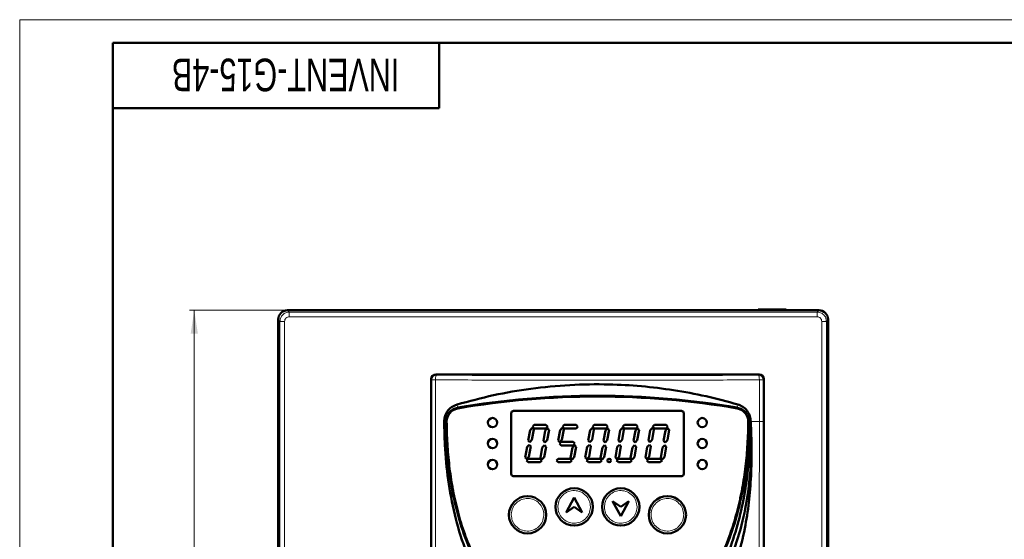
# Model space of a CAD drawing. Header units: millimetres. Extents: x 0 to 594, y 0 to 420.
# Tile 3 of 6: x 0 to 211, y 308 to 420. Entities that reach past the tile are written whole.
import ezdxf

# ---------------------------------------------------------------- set-up
doc = ezdxf.new("R2010")
doc.units = ezdxf.units.MM
doc.linetypes.add('SLD-Сплошная', pattern=[0])
doc.styles.add('SLDTEXTSTYLE0', font='TXT', dxfattribs={"width": 0.7, "bigfont": 'bigfont'})
doc.styles.add('SLDTEXTSTYLE1', font='TXT', dxfattribs={"width": 0.7})
doc.dimstyles.new('SLDDIMSTYLE0', dxfattribs={"dimtxt": 5, "dimasz": 5, "dimexe": 0, "dimexo": 0.0625, "dimgap": 1.25, "dimtad": 2, "dimdec": 1, "dimrnd": 1e-09, "dimzin": 12, "dimdsep": 46, "dimtxsty": 'SLDTEXTSTYLE1', "dimsah": 1, "dimcen": 0.09, "dimadec": 0, "dimazin": 3, "dimtfac": 1, "dimtdec": 3, "dimtofl": 0, "dimtmove": 0, "dimatfit": 3, "dimfxl": 0, "dimfrac": 2, "dimtolj": 1, "dimtzin": 12, "dimarcsym": 0})

# ---------------------------------------------------------------- blocks, each defined once
blk = doc.blocks.new('_D_1')
at = {"color": 7, "linetype": 'SLD-Сплошная', "lineweight": 0}
for p, q in [((57.46, 357.63), (36.46, 357.63)), ((37.46, 114.64), (37.46, 357.63)), ((78.78, 114.64), (36.46, 114.64))]:
    blk.add_line(p, q, dxfattribs=at)
at = {"color": 7, "linetype": 'SLD-Сплошная', "lineweight": 18}
for points in [[(37.46, 357.63), (36.69, 352.63), (38.23, 352.63)], [(37.46, 114.64), (38.23, 119.64), (36.69, 119.64)]]:
    blk.add_solid(points, dxfattribs=at)
at = {"color": 7, "linetype": 'SLD-Сплошная', "lineweight": 18, "insert": (31.01, 234.53), "char_height": 5, "attachment_point": 1, "rotation": 90, "style": 'SLDTEXTSTYLE0'}
blk.add_mtext('В', dxfattribs=at)

msp = doc.modelspace()

# ---------------------------------------------------------------- linework, layer by layer
at = {"color": 7, "linetype": 'SLD-Сплошная', "lineweight": 18}
for q in [(594, 420), (0, 0)]:
    msp.add_line((0, 420), q, dxfattribs=at)
at = {"color": 7, "linetype": 'SLD-Сплошная', "lineweight": 50}
for p, q in [((589, 415), (20, 415)), ((20, 415), (20, 5)), ((90, 401), (90, 415)), ((20, 401), (90, 401)), ((57.46, 357.64), (171.46, 357.64)), ((171.48, 357.63), (57.47, 357.63)), ((158.46, 357.64), (158.46, 357.84)), ((164.06, 357.84), (158.46, 357.84)), ((164.46, 357.84), (164.06, 357.84)), ((164.06, 357.64), (164.06, 357.84)), ((164.46, 357.64), (164.46, 357.84)), ((55.46, 119.64), (55.46, 355.64)), ((55.48, 355.63), (55.48, 260.93)), ((173.48, 355.63), (173.48, 260.93)), ((88.28, 342.83), (88.28, 284.68)), ((158.68, 343.83), (89.27, 343.83)), ((159.68, 260.93), (159.68, 342.83)), ((105.98, 336.03), (141.98, 336.03)), ((105.48, 322.53), (105.48, 335.53)), ((142.48, 335.53), (142.48, 322.53)), ((109.51, 331.94), (109.11, 329.7)), ((109.98, 332.41), (109.51, 331.94)), ((109.91, 329.84), (110.3, 332.08)), ((110.3, 332.08), (109.98, 332.41)), ((110.4, 333.03), (110.02, 332.65)), ((110.02, 332.65), (110.4, 332.27)), ((112.93, 333.03), (110.4, 333.03)), ((110.4, 332.27), (112.93, 332.27)), ((112.78, 331.84), (112.38, 329.6)), ((113.25, 332.3), (112.78, 331.84)), ((113.31, 332.65), (112.93, 333.03)), ((112.93, 332.27), (113.31, 332.65)), ((113.18, 329.74), (113.58, 331.98)), ((113.58, 331.98), (113.25, 332.3)), ((115.96, 331.94), (115.56, 329.7)), ((116.43, 332.41), (115.96, 331.94)), ((116.36, 329.84), (116.75, 332.08)), ((116.75, 332.08), (116.43, 332.41)), ((116.85, 333.03), (116.47, 332.65)), ((116.47, 332.65), (116.85, 332.27)), ((119.38, 333.03), (116.85, 333.03)), ((116.85, 332.27), (119.38, 332.27)), ((119.76, 332.65), (119.38, 333.03)), ((119.38, 332.27), (119.76, 332.65)), ((122.41, 331.94), (122.01, 329.7)), ((122.88, 332.41), (122.41, 331.94)), ((122.81, 329.84), (123.2, 332.08)), ((123.2, 332.08), (122.88, 332.41)), ((123.3, 333.03), (122.92, 332.65)), ((122.92, 332.65), (123.3, 332.27)), ((125.83, 333.03), (123.3, 333.03)), ((123.3, 332.27), (125.83, 332.27)), ((125.68, 331.84), (125.28, 329.6)), ((126.15, 332.3), (125.68, 331.84)), ((126.21, 332.65), (125.83, 333.03)), ((125.83, 332.27), (126.21, 332.65)), ((126.08, 329.74), (126.48, 331.98)), ((126.48, 331.98), (126.15, 332.3)), ((128.86, 331.94), (128.46, 329.7)), ((129.33, 332.41), (128.86, 331.94)), ((129.26, 329.84), (129.65, 332.08)), ((129.65, 332.08), (129.33, 332.41)), ((129.75, 333.03), (129.37, 332.65)), ((129.37, 332.65), (129.75, 332.27)), ((132.28, 333.03), (129.75, 333.03)), ((129.75, 332.27), (132.28, 332.27)), ((132.13, 331.84), (131.73, 329.6)), ((132.6, 332.3), (132.13, 331.84)), ((132.66, 332.65), (132.28, 333.03)), ((132.28, 332.27), (132.66, 332.65)), ((132.53, 329.74), (132.93, 331.98)), ((132.93, 331.98), (132.6, 332.3)), ((135.31, 331.94), (134.91, 329.7)), ((135.78, 332.41), (135.31, 331.94)), ((135.71, 329.84), (136.1, 332.08)), ((136.1, 332.08), (135.78, 332.41)), ((136.2, 333.03), (135.82, 332.65)), ((135.82, 332.65), (136.2, 332.27)), ((138.73, 333.03), (136.2, 333.03)), ((136.2, 332.27), (138.73, 332.27)), ((138.58, 331.84), (138.18, 329.6)), ((139.05, 332.3), (138.58, 331.84)), ((139.11, 332.65), (138.73, 333.03)), ((138.73, 332.27), (139.11, 332.65)), ((138.98, 329.74), (139.38, 331.98)), ((139.38, 331.98), (139.05, 332.3)), ((109.11, 329.7), (109.44, 329.37)), ((109.44, 329.37), (109.91, 329.84)), ((112.38, 329.6), (112.71, 329.27)), ((112.71, 329.27), (113.18, 329.74)), ((115.56, 329.7), (115.89, 329.37)), ((115.89, 329.37), (116.36, 329.84)), ((122.01, 329.7), (122.34, 329.37)), ((122.34, 329.37), (122.81, 329.84)), ((125.28, 329.6), (125.61, 329.27)), ((125.61, 329.27), (126.08, 329.74)), ((128.46, 329.7), (128.79, 329.37)), ((128.79, 329.37), (129.26, 329.84)), ((131.73, 329.6), (132.06, 329.27)), ((132.06, 329.27), (132.53, 329.74)), ((134.91, 329.7), (135.24, 329.37)), ((135.24, 329.37), (135.71, 329.84)), ((138.18, 329.6), (138.51, 329.27)), ((138.51, 329.27), (138.98, 329.74)), ((108.87, 328.31), (108.47, 326.08)), ((109.34, 328.78), (108.87, 328.31)), ((109.27, 326.22), (109.66, 328.46)), ((109.66, 328.46), (109.34, 328.78)), ((112.14, 328.22), (111.75, 325.98)), ((112.61, 328.68), (112.14, 328.22)), ((112.54, 326.12), (112.94, 328.36)), ((112.94, 328.36), (112.61, 328.68)), ((116.21, 329.41), (115.83, 329.03)), ((115.83, 329.03), (116.21, 328.65)), ((118.74, 329.41), (116.21, 329.41)), ((116.21, 328.65), (118.74, 328.65)), ((118.59, 328.22), (118.2, 325.98)), ((119.06, 328.68), (118.59, 328.22)), ((119.12, 329.03), (118.74, 329.41)), ((118.74, 328.65), (119.12, 329.03)), ((118.99, 326.12), (119.39, 328.36)), ((119.39, 328.36), (119.06, 328.68)), ((121.77, 328.31), (121.37, 326.08)), ((122.24, 328.78), (121.77, 328.31)), ((122.17, 326.22), (122.56, 328.46)), ((122.56, 328.46), (122.24, 328.78)), ((125.04, 328.22), (124.65, 325.98)), ((125.51, 328.68), (125.04, 328.22)), ((125.44, 326.12), (125.84, 328.36)), ((125.84, 328.36), (125.51, 328.68)), ((128.22, 328.31), (127.82, 326.08)), ((128.69, 328.78), (128.22, 328.31)), ((128.62, 326.22), (129.01, 328.46)), ((129.01, 328.46), (128.69, 328.78)), ((131.49, 328.22), (131.1, 325.98)), ((131.96, 328.68), (131.49, 328.22)), ((131.89, 326.12), (132.29, 328.36)), ((132.29, 328.36), (131.96, 328.68)), ((134.67, 328.31), (134.27, 326.08)), ((135.14, 328.78), (134.67, 328.31)), ((135.07, 326.22), (135.46, 328.46)), ((135.46, 328.46), (135.14, 328.78)), ((137.94, 328.22), (137.55, 325.98)), ((138.41, 328.68), (137.94, 328.22)), ((138.34, 326.12), (138.74, 328.36)), ((138.74, 328.36), (138.41, 328.68)), ((108.47, 326.08), (108.8, 325.75)), ((109.12, 325.79), (108.74, 325.41)), ((108.74, 325.41), (109.12, 325.03)), ((108.8, 325.75), (109.27, 326.22)), ((111.65, 325.79), (109.12, 325.79)), ((112.03, 325.41), (111.65, 325.79)), ((111.65, 325.03), (112.03, 325.41)), ((111.75, 325.98), (112.07, 325.65)), ((112.07, 325.65), (112.54, 326.12)), ((115.57, 325.79), (115.19, 325.41)), ((115.19, 325.41), (115.57, 325.03)), ((118.1, 325.79), (115.57, 325.79)), ((118.48, 325.41), (118.1, 325.79)), ((118.1, 325.03), (118.48, 325.41)), ((118.2, 325.98), (118.52, 325.65)), ((118.52, 325.65), (118.99, 326.12)), ((121.37, 326.08), (121.7, 325.75)), ((122.02, 325.79), (121.64, 325.41)), ((121.64, 325.41), (122.02, 325.03)), ((121.7, 325.75), (122.17, 326.22)), ((124.55, 325.79), (122.02, 325.79)), ((124.93, 325.41), (124.55, 325.79)), ((124.55, 325.03), (124.93, 325.41)), ((124.65, 325.98), (124.97, 325.65)), ((124.97, 325.65), (125.44, 326.12)), ((127.82, 326.08), (128.15, 325.75)), ((128.47, 325.79), (128.09, 325.41)), ((128.09, 325.41), (128.47, 325.03)), ((128.15, 325.75), (128.62, 326.22)), ((131, 325.79), (128.47, 325.79)), ((131.38, 325.41), (131, 325.79)), ((131, 325.03), (131.38, 325.41)), ((131.1, 325.98), (131.42, 325.65)), ((131.42, 325.65), (131.89, 326.12)), ((134.27, 326.08), (134.6, 325.75)), ((134.92, 325.79), (134.54, 325.41)), ((134.54, 325.41), (134.92, 325.03)), ((134.6, 325.75), (135.07, 326.22)), ((137.45, 325.79), (134.92, 325.79)), ((137.83, 325.41), (137.45, 325.79)), ((137.45, 325.03), (137.83, 325.41)), ((137.55, 325.98), (137.87, 325.65)), ((137.87, 325.65), (138.34, 326.12)), ((109.12, 325.03), (111.65, 325.03)), ((115.57, 325.03), (118.1, 325.03)), ((122.02, 325.03), (124.55, 325.03)), ((128.47, 325.03), (131, 325.03)), ((134.92, 325.03), (137.45, 325.03)), ((55.46, 321.64), (55.46, 321.64)), ((141.98, 322.03), (105.98, 322.03)), ((117.23, 314.25), (118.98, 317.45)), ((118.98, 317.45), (120.73, 314.25)), ((118.98, 315.45), (117.23, 314.25)), ((120.73, 314.25), (118.98, 315.45)), ((127.23, 316.65), (128.98, 315.45)), ((128.98, 313.45), (127.23, 316.65)), ((128.98, 315.45), (130.73, 316.65)), ((130.73, 316.65), (128.98, 313.45))]:
    msp.add_line(p, q, dxfattribs=at)
at = {"color": 8, "linetype": 'SLD-Сплошная', "lineweight": 18}
for p, q in [((57.47, 357.63), (57.84, 357.26)), ((57.84, 356.26), (57.84, 357.26)), ((171.11, 357.26), (57.84, 357.26)), ((171.11, 357.26), (171.48, 357.63)), ((171.11, 357.26), (171.11, 356.26)), ((55.85, 355.26), (55.48, 355.63)), ((55.85, 355.26), (55.85, 260.93)), ((55.85, 355.26), (56.84, 355.26)), ((56.84, 260.93), (56.84, 355.26)), ((57.84, 356.26), (171.11, 356.26)), ((172.11, 355.26), (172.11, 260.93)), ((172.11, 355.26), (173.11, 355.26)), ((173.11, 355.26), (173.48, 355.63)), ((173.11, 260.93), (173.11, 355.26)), ((88.39, 342.71), (88.28, 342.83)), ((88.39, 284.73), (88.39, 342.71)), ((89.23, 342.87), (89.23, 342.71)), ((89.23, 284.75), (89.23, 342.71)), ((89.39, 343.71), (89.27, 343.83)), ((158.68, 343.83), (158.56, 343.71)), ((158.72, 342.71), (158.72, 342.87)), ((158.72, 342.71), (158.72, 333.74)), ((159.56, 342.71), (158.72, 342.71)), ((159.68, 342.83), (159.56, 342.71)), ((159.56, 342.71), (159.56, 333.74)), ((93.95, 336.74), (93.84, 337.43)), ((93.96, 336.72), (93.95, 336.74)), ((153.99, 336.72), (154, 336.74)), ((154, 336.74), (154.12, 337.43)), ((91.45, 333.74), (91.09, 333.74)), ((91.46, 333.74), (91.45, 333.74)), ((156.5, 333.74), (156.49, 333.74)), ((156.86, 333.74), (156.5, 333.74)), ((156.86, 333.74), (158.72, 333.74)), ((159.56, 333.74), (158.72, 333.74)), ((115.48, 315.45), (115.48, 315.59)), ((122.47, 315.32), (122.48, 315.45)), ((125.48, 315.45), (125.48, 315.59)), ((132.47, 315.32), (132.48, 315.45)), ((105.48, 313.75), (105.48, 313.89)), ((112.47, 313.62), (112.48, 313.75)), ((135.48, 313.75), (135.48, 313.89)), ((142.47, 313.62), (142.48, 313.75))]:
    msp.add_line(p, q, dxfattribs=at)
at = {"color": 8, "linetype": 'SLD-Сплошная', "lineweight": 18, "flags": 128}
msp.add_lwpolyline([(89.23, 342.71), (89.06, 342.71), (88.91, 342.71), (88.76, 342.71), (88.64, 342.71), (88.54, 342.71), (88.46, 342.71), (88.41, 342.71), (88.39, 342.71)], dxfattribs=at)
at = {"color": 7, "linetype": 'SLD-Сплошная', "lineweight": 50}
for centre, radius in [((101.48, 333.53), 1), ((146.48, 333.53), 1), ((101.48, 329.03), 1), ((146.48, 329.03), 1), ((101.48, 324.53), 1), ((126.48, 325.41), 0.38), ((146.48, 324.53), 1), ((118.98, 315.45), 4), ((128.98, 315.45), 4), ((108.98, 313.75), 4), ((138.98, 313.75), 4)]:
    msp.add_circle(centre, radius, dxfattribs=at)
for centre, radius, start, end in [((57.46, 355.64), 2, 90, 180), ((171.46, 355.64), 2, 46.8052, 90), ((123.98, 161.74), 177.56, 80.2655, 99.7345), ((123.98, 161.74), 177.54, 80.2655, 99.7345), ((123.98, 161.74), 177.39, 80.2655, 99.7345), ((94.46, 333.76), 3.01, 99.7345, 180.4794), ((94.46, 333.76), 3, 99.7345, 180.4794), ((94.46, 333.76), 2.85, 99.7345, 180.4768), ((105.98, 335.53), 0.5, 90, 180), ((141.98, 335.53), 0.5, 0, 90), ((153.49, 333.76), 2.85, 359.5232, 80.2655), ((153.49, 333.76), 3, 359.5206, 80.2655), ((153.49, 333.76), 3.01, 359.5206, 80.2655), ((105.98, 322.53), 0.5, 180, 270), ((141.98, 322.53), 0.5, 270, 0)]:
    msp.add_arc(centre, radius, start, end, dxfattribs=at)
at = {"color": 8, "linetype": 'SLD-Сплошная', "lineweight": 18}
for centre, start, end in [((89.39, 342.71), 90.0817, 179.9183), ((158.56, 342.71), 0.0817, 89.9183)]:
    msp.add_arc(centre, 1, start, end, dxfattribs=at)
at = {"color": 7, "linetype": 'SLD-Сплошная', "lineweight": 50}
for centre, major_axis, start_param, end_param in [((57.48, 355.63), (-1.42, 1.42), 5.498396, 7.067974), ((171.47, 355.63), (-1.42, -1.42), 2.356803, 3.926382), ((89.28, 342.83), (0.708, -0.708), 2.356803, 3.926382), ((158.67, 342.83), (0.708, 0.708), 5.498396, 7.067974)]:
    msp.add_ellipse(centre, major_axis=major_axis, ratio=0.998783, start_param=start_param, end_param=end_param, dxfattribs=at)
at = {"color": 8, "linetype": 'SLD-Сплошная', "lineweight": 18}
for points, knots in [([(55.85, 355.26), (55.88, 355.52), (55.94, 356.05), (56.4, 356.71), (57.06, 357.17), (57.58, 357.23), (57.84, 357.26)], [0, 0, 0, 0, 0.250012, 0.500003, 0.749993, 1, 1, 1, 1]), ([(171.11, 357.26), (171.37, 357.23), (171.89, 357.17), (172.55, 356.71), (173.02, 356.05), (173.08, 355.52), (173.11, 355.26)], [0, 0, 0, 0, 0.25001, 0.5, 0.74999, 1, 1, 1, 1]), ([(56.84, 355.26), (56.86, 355.39), (56.89, 355.65), (57.12, 355.98), (57.45, 356.21), (57.71, 356.24), (57.84, 356.26)], [0, 0, 0, 0, 0.250021, 0.5, 0.749979, 1, 1, 1, 1]), ([(171.11, 356.26), (171.24, 356.24), (171.5, 356.21), (171.83, 355.98), (172.06, 355.65), (172.09, 355.39), (172.11, 355.26)], [0, 0, 0, 0, 0.250021, 0.5, 0.749979, 1, 1, 1, 1]), ([(89.39, 343.71), (89.37, 343.7), (89.33, 343.67), (89.29, 343.48), (89.25, 343.21), (89.24, 342.98), (89.23, 342.87)], [0, 0, 0, 0, 0.237159, 0.492701, 0.752229, 1, 1, 1, 1]), ([(89.23, 342.71), (93.84, 342.69), (103.05, 342.65), (116.99, 342.62), (130.96, 342.62), (144.9, 342.65), (154.12, 342.69), (158.72, 342.71)], [0, 0, 0, 0, 0.200001, 0.4, 0.599999, 0.799999, 1, 1, 1, 1]), ([(158.56, 343.71), (153.98, 343.69), (144.81, 343.65), (130.92, 343.62), (117.03, 343.62), (103.14, 343.65), (93.97, 343.69), (89.39, 343.71)], [0, 0, 0, 0, 0.199986, 0.39999, 0.600003, 0.800011, 1, 1, 1, 1]), ([(158.72, 342.87), (158.71, 342.98), (158.7, 343.21), (158.66, 343.48), (158.62, 343.67), (158.58, 343.7), (158.56, 343.71)], [0, 0, 0, 0, 0.247771, 0.507299, 0.762841, 1, 1, 1, 1]), ([(158.72, 333.74), (158.72, 328.7), (158.71, 318.63), (158.67, 303.55), (158.62, 288.44), (158.62, 278.34), (158.61, 273.28)], [0, 0, 0, 0, 0.2493714, 0.4991808, 0.749399, 1, 1, 1, 1]), ([(159.56, 333.74), (159.56, 333.3), (159.56, 332.43), (159.56, 331.1), (159.56, 329.57), (159.56, 327.62), (159.56, 325.22), (159.55, 322.52), (159.55, 320.12), (159.54, 318.02), (159.54, 316.24), (159.54, 314.27), (159.53, 311.97), (159.52, 309.42), (159.52, 306.37), (159.51, 303.45), (159.5, 300.73), (159.5, 298.63), (159.49, 296.59), (159.49, 294.53), (159.48, 292.2), (159.47, 289.68), (159.47, 286.97), (159.46, 283.93), (159.46, 280.57), (159.46, 276.9), (159.46, 274.46), (159.46, 273.28)], [0, 0, 0, 0, 0.021517, 0.043363, 0.065538, 0.097408, 0.140125, 0.184709, 0.231165, 0.25929, 0.288781, 0.319638, 0.356745, 0.403279, 0.446437, 0.507856, 0.548422, 0.581539, 0.612338, 0.649539, 0.683857, 0.728455, 0.774667, 0.818206, 0.879318, 0.941199, 1, 1, 1, 1]), ([(105.48, 313.89), (105.55, 314.34), (105.68, 315.24), (106.52, 316.36), (107.68, 317.1), (109.04, 317.34), (110.4, 317.05), (111.53, 316.27), (112.32, 315.11), (112.42, 314.21), (112.48, 313.75)], [0, 0, 0, 0, 0.125, 0.250001, 0.375001, 0.500001, 0.625001, 0.750001, 0.875, 1, 1, 1, 1]), ([(115.48, 315.59), (115.55, 316.04), (115.68, 316.94), (116.52, 318.06), (117.68, 318.8), (119.04, 319.04), (120.4, 318.75), (121.53, 317.96), (122.32, 316.81), (122.42, 315.9), (122.48, 315.45)], [0, 0, 0, 0, 0.125, 0.250001, 0.375001, 0.500001, 0.625001, 0.750001, 0.875, 1, 1, 1, 1]), ([(125.48, 315.59), (125.55, 316.04), (125.68, 316.94), (126.52, 318.06), (127.68, 318.8), (129.04, 319.04), (130.4, 318.75), (131.53, 317.96), (132.32, 316.81), (132.42, 315.9), (132.48, 315.45)], [0, 0, 0, 0, 0.125, 0.250001, 0.375001, 0.500001, 0.625001, 0.750001, 0.875, 1, 1, 1, 1]), ([(135.48, 313.89), (135.55, 314.34), (135.68, 315.24), (136.52, 316.36), (137.68, 317.1), (139.04, 317.34), (140.4, 317.05), (141.53, 316.27), (142.32, 315.11), (142.42, 314.21), (142.48, 313.75)], [0, 0, 0, 0, 0.1250004, 0.2500006, 0.3750008, 0.5000008, 0.6250007, 0.7500006, 0.8750003, 1, 1, 1, 1]), ([(122.47, 315.32), (122.4, 314.87), (122.27, 313.97), (121.43, 312.84), (120.27, 312.1), (118.91, 311.86), (117.55, 312.16), (116.42, 312.94), (115.63, 314.09), (115.53, 315), (115.48, 315.45)], [0, 0, 0, 0, 0.125001, 0.250001, 0.375001, 0.500002, 0.625001, 0.750001, 0.875001, 1, 1, 1, 1]), ([(132.47, 315.32), (132.4, 314.87), (132.27, 313.97), (131.43, 312.84), (130.27, 312.1), (128.91, 311.86), (127.55, 312.16), (126.42, 312.94), (125.63, 314.09), (125.53, 315), (125.48, 315.45)], [0, 0, 0, 0, 0.125001, 0.250001, 0.375001, 0.500002, 0.625001, 0.750001, 0.875001, 1, 1, 1, 1]), ([(112.47, 313.62), (112.4, 313.17), (112.27, 312.27), (111.43, 311.14), (110.27, 310.41), (108.91, 310.17), (107.55, 310.46), (106.42, 311.24), (105.63, 312.4), (105.53, 313.3), (105.48, 313.75)], [0, 0, 0, 0, 0.125001, 0.250001, 0.375001, 0.500002, 0.625001, 0.750001, 0.875001, 1, 1, 1, 1]), ([(142.47, 313.62), (142.4, 313.17), (142.27, 312.27), (141.43, 311.14), (140.27, 310.41), (138.91, 310.17), (137.55, 310.46), (136.42, 311.24), (135.63, 312.4), (135.53, 313.3), (135.48, 313.75)], [0, 0, 0, 0, 0.125001, 0.250001, 0.375001, 0.500002, 0.625001, 0.750001, 0.875001, 1, 1, 1, 1])]:
    msp.add_open_spline(points, degree=3, knots=knots, dxfattribs=at)
at = {"color": 7, "linetype": 'SLD-Сплошная', "lineweight": 50}
for points, knots in [([(93.84, 337.43), (96.44, 338.12), (101.66, 339.52), (109.76, 340.9), (118.04, 341.7), (125.97, 341.83), (133.4, 341.41), (140.36, 340.56), (147.3, 339.27), (151.84, 338.04), (154.12, 337.43)], [0, 0, 0, 0, 0.13312, 0.266231, 0.403195, 0.540156, 0.653916, 0.767678, 0.883836, 1, 1, 1, 1]), ([(91.09, 333.74), (91.11, 334.08), (91.17, 334.86), (91.7, 335.95), (92.6, 336.92), (93.41, 337.26), (93.84, 337.43)], [0, 0, 0, 0, 0.210184, 0.46656, 0.724582, 1, 1, 1, 1]), ([(154.12, 337.43), (154.47, 337.29), (155.23, 336.99), (156.14, 336.11), (156.76, 334.98), (156.83, 334.14), (156.86, 333.74)], [0, 0, 0, 0, 0.231523, 0.494833, 0.756256, 1, 1, 1, 1]), ([(123.98, 283.8), (122.62, 283.86), (119.92, 283.97), (115.95, 284.89), (112.18, 286.38), (108.54, 288.5), (105.16, 291.24), (102.1, 294.58), (99.47, 298.32), (97.27, 302.37), (95.09, 307.51), (93.2, 313.81), (91.85, 321.23), (91.21, 327.9), (91.12, 332.08), (91.09, 333.74)], [0, 0, 0, 0, 0.060809, 0.121599, 0.182444, 0.243303, 0.310657, 0.378062, 0.447088, 0.516384, 0.585545, 0.698556, 0.812006, 0.925284, 1, 1, 1, 1]), ([(123.98, 286.26), (122.46, 286.33), (119.58, 286.46), (115.55, 287.46), (112.01, 288.89), (108.49, 290.93), (105.05, 293.71), (101.81, 297.3), (98.88, 301.63), (96.32, 306.74), (94.21, 312.68), (92.68, 319.19), (91.68, 326.27), (91.53, 331.19), (91.45, 333.74)], [0, 0, 0, 0, 0.071022, 0.134421, 0.193185, 0.249238, 0.324339, 0.399124, 0.475175, 0.568176, 0.665944, 0.769684, 0.880586, 1, 1, 1, 1]), ([(156.34, 333.74), (156.34, 333.54), (156.32, 332.54), (156.27, 330.74), (156.17, 328.74), (156.02, 326.75), (155.83, 324.76), (155.53, 322.38), (155.16, 320), (154.78, 318.04), (154.35, 316.09), (153.87, 314.14), (153.2, 311.84), (152.57, 309.94), (151.87, 308.06), (151.26, 306.58), (150.43, 304.76), (149.53, 302.98), (148.53, 301.24), (147.45, 299.55), (146.53, 298.25), (145.3, 296.67), (144.24, 295.46), (142.84, 294.03), (141.66, 292.95), (140.1, 291.7), (138.78, 290.78), (137.07, 289.74), (135.29, 288.82), (133.44, 288.06), (131.53, 287.44), (129.59, 286.95), (127.21, 286.57), (124.81, 286.41), (122.41, 286.44), (120.01, 286.67), (117.65, 287.11), (115.72, 287.65), (113.84, 288.33), (112, 289.13), (110.25, 290.1), (108.56, 291.19), (107.28, 292.14), (105.75, 293.44), (104.59, 294.54), (103.22, 296.01), (102.19, 297.24), (100.99, 298.84), (100.09, 300.16), (99.05, 301.87), (98.08, 303.62), (97.21, 305.42), (96.41, 307.26), (95.67, 309.12), (95.02, 311.01), (94.43, 312.92), (93.9, 314.85), (93.35, 317.19), (92.96, 319.15), (92.61, 321.12), (92.32, 323.1), (92.05, 325.48), (91.87, 327.48), (91.74, 329.45), (91.65, 331.41), (91.63, 332.96), (91.61, 333.74)], [0, 0, 0, 0, 0.004698, 0.023489, 0.042281, 0.051677, 0.070469, 0.089261, 0.108054, 0.126847, 0.136242, 0.155036, 0.17383, 0.192624, 0.20202, 0.220816, 0.230212, 0.249008, 0.267806, 0.277203, 0.296003, 0.305399, 0.324202, 0.333598, 0.352404, 0.361801, 0.380609, 0.390006, 0.408816, 0.427626, 0.437024, 0.455834, 0.474643, 0.49345, 0.512256, 0.531064, 0.549873, 0.568683, 0.57808, 0.59689, 0.6157, 0.625098, 0.643906, 0.653303, 0.672108, 0.681505, 0.700307, 0.709704, 0.728504, 0.7379, 0.756698, 0.775495, 0.784891, 0.803686, 0.822481, 0.831877, 0.850671, 0.869464, 0.888257, 0.897653, 0.916446, 0.935238, 0.95403, 0.963426, 0.981707, 1, 1, 1, 1]), ([(122.98, 271.8), (125.49, 273.35), (130.19, 276.22), (136.47, 281.31), (141.9, 286.72), (146.61, 292.7), (150.43, 299.21), (153.38, 306.1), (155.41, 313.1), (156.56, 320.07), (157.07, 326.9), (156.93, 331.46), (156.86, 333.74)], [0, 0, 0, 0, 0.118267, 0.220681, 0.32337, 0.425634, 0.525544, 0.625884, 0.725843, 0.817112, 0.908628, 1, 1, 1, 1]), ([(156.86, 333.74), (156.79, 331.07), (156.65, 326.28), (155.8, 319.39), (154.54, 313.11), (152.68, 306.98), (150.37, 301.64), (147.71, 297.12), (144.86, 293.39), (141.56, 290.12), (137.8, 287.45), (133.58, 285.39), (128.92, 284.06), (125.62, 283.89), (123.98, 283.8)], [0, 0, 0, 0, 0.120038, 0.215975, 0.312343, 0.408405, 0.503923, 0.574236, 0.644761, 0.714875, 0.783314, 0.851714, 0.92584, 1, 1, 1, 1]), ([(156.5, 333.74), (156.42, 331.19), (156.27, 326.27), (155.27, 319.19), (153.74, 312.69), (151.63, 306.74), (149.08, 301.63), (146.15, 297.31), (142.9, 293.71), (139.46, 290.93), (135.94, 288.89), (132.4, 287.46), (128.37, 286.46), (125.5, 286.33), (123.98, 286.26)], [0, 0, 0, 0, 0.119389, 0.230268, 0.33399, 0.43174, 0.524724, 0.60077, 0.675547, 0.750637, 0.806718, 0.865511, 0.928941, 1, 1, 1, 1]), ([(130.83, 273.28), (133.19, 275.06), (137.14, 278.04), (141.99, 283), (145.75, 287.63), (149.09, 292.77), (151.9, 298.41), (154.12, 304.5), (155.63, 310.54), (156.53, 316.42), (156.99, 322.14), (157.07, 326.95), (157, 330.82), (156.91, 332.77), (156.86, 333.74)], [0, 0, 0, 0, 0.127621, 0.213755, 0.300103, 0.386202, 0.479931, 0.573978, 0.667784, 0.750015, 0.832265, 0.915973, 0.95797, 1, 1, 1, 1])]:
    msp.add_open_spline(points, degree=3, knots=knots, dxfattribs=at)

# ---------------------------------------------------------------- texts
at = {"color": 7, "linetype": 'Continuous', "lineweight": 0, "insert": (57.06, 404.65), "char_height": 7, "attachment_point": 2, "rotation": 180, "style": 'SLDTEXTSTYLE1'}
msp.add_mtext('INVENT-G15-4B', dxfattribs=at)

# ---------------------------------------------------------------- dimensions: what is measured, and where the dimension line sits
at = {"color": 7, "linetype": 'SLD-Сплошная', "lineweight": 18}
dim = msp.add_linear_dim(base=(37.46, 357.63), p1=(78.79, 114.64), p2=(57.47, 357.63), angle=90, text='В', dimstyle='SLDDIMSTYLE0', dxfattribs=at)
dim.commit()
dim.dimension.update_dxf_attribs({"geometry": '_D_1', "text_midpoint": (37.46, 236.13), "dimtype": 160})

doc.saveas('drawing.dxf')
